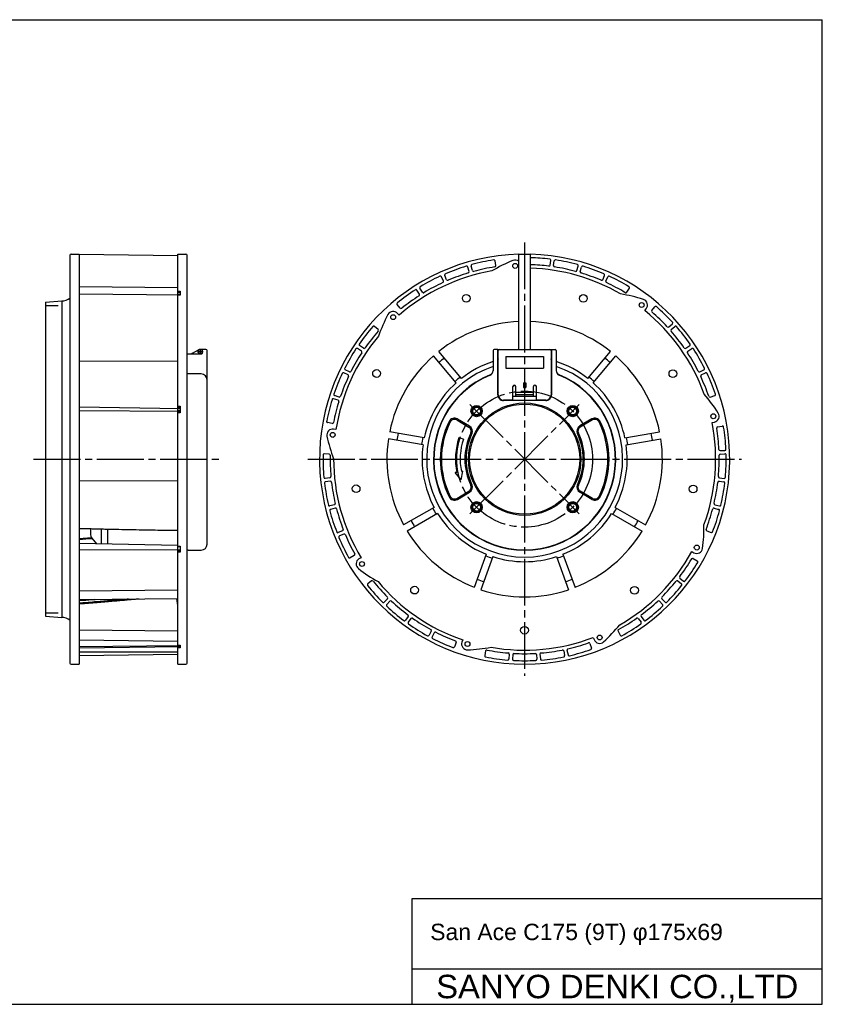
# Model space of a CAD drawing. Header units: millimetres. Extents: x 0 to 594, y 0 to 420.
# Tile 2 of 2: x 252 to 594, y 0 to 420. Entities that reach past the tile are written whole.
import ezdxf
from ezdxf.enums import TextEntityAlignment as Align

# ---------------------------------------------------------------- set-up
doc = ezdxf.new("R2010")
doc.units = ezdxf.units.MM
for name, pattern in [('CENTER', [27, 20, -2, 3, -2]), ('DASHED', [8.289474, 5.526316, -2.763158]), ('HS', [0])]:
    doc.linetypes.add(name, pattern=pattern)
doc.styles.get("Standard").update_dxf_attribs({"font": 'arial.ttf'})

msp = doc.modelspace()

# ---------------------------------------------------------------- linework, layer by layer
at = {"color": 7, "linetype": 'HS'}
for p, q in [((0, 420), (594, 420)), ((594, 0), (594, 420)), ((419, 45), (594, 45)), ((419, 0), (419, 45)), ((419, 15), (594, 15)), ((0, 0), (594, 0))]:
    msp.add_line(p, q, dxfattribs=at)
at = {"color": 7, "linetype": 'CENTER'}
for p, q in [((467, 325), (467, 140)), ((327.43, 278.4), (329.77, 278.4)), ((328.6, 279.57), (328.6, 277.23)), ((443.67, 255.83), (490.33, 209.17)), ((443.67, 209.17), (490.33, 255.83)), ((257.5, 232.5), (336.5, 232.5)), ((374.5, 232.5), (559.5, 232.5))]:
    msp.add_line(p, q, dxfattribs=at)
at = {"color": 7}
for p, q in [((273, 319.5), (273, 145.5)), ((273.5, 320), (277, 320)), ((277, 320), (277, 145)), ((319, 319.28), (277, 319.78)), ((319, 145), (319, 320)), ((319, 320), (322.5, 320)), ((323, 145.5), (323, 319.5)), ((464.5, 279.3), (464.5, 319.96)), ((464.5, 319.96), (469.5, 319.96)), ((469.5, 279.3), (469.5, 319.96)), ((454.66, 315.08), (454.36, 317.06)), ((477.9, 315.28), (478.16, 317.27)), ((479.34, 315.08), (479.64, 317.06)), ((433.71, 309.07), (432.91, 310.91)), ((443.29, 312.56), (442.72, 314.48)), ((444.69, 312.96), (444.15, 314.89)), ((489.31, 312.96), (489.85, 314.89)), ((490.71, 312.56), (491.28, 314.48)), ((500.29, 309.07), (501.09, 310.91)), ((432.37, 308.48), (431.54, 310.3)), ((501.63, 308.48), (502.46, 310.3)), ((319, 305.64), (277, 305.99)), ((320, 302.44), (277, 302.93)), ((319, 304.11), (320, 304.11)), ((319, 303.69), (320, 303.69)), ((319, 302.91), (320, 302.91)), ((320, 302.48), (319, 302.48)), ((320, 304.11), (320, 302.42)), ((422.14, 302.92), (421.06, 304.61)), ((423.37, 303.69), (422.33, 305.4)), ((510.63, 303.69), (511.67, 305.4)), ((262.5, 299.5), (269.5, 300)), ((262.5, 299.5), (262.5, 165.5)), ((269.5, 300), (269.5, 165)), ((320, 302.42), (319, 302.42)), ((413.89, 296.93), (412.62, 298.47)), ((413.46, 293.94), (412.79, 294.71)), ((518.21, 295.9), (518.85, 296.69)), ((521.23, 295.99), (522.53, 297.51)), ((528.56, 288.91), (530.04, 290.26)), ((404.46, 287.83), (402.97, 289.15)), ((529.54, 287.83), (531.03, 289.15)), ((323, 277.43), (327, 277.5)), ((327, 277.5), (329.3, 277.5)), ((329.5, 279.3), (328.35, 279.3)), ((331, 279.3), (329.5, 279.3)), ((329.5, 277.7), (329.5, 279.3)), ((331.5, 196.2), (331.5, 278.8)), ((397.37, 278.59), (395.7, 279.69)), ((398.19, 279.79), (396.54, 280.93)), ((440.04, 266.96), (430.39, 278.46)), ((453.5, 278.8), (453.5, 270.19)), ((455.53, 279.3), (454, 279.3)), ((455.5, 260), (455.5, 279.3)), ((455.53, 279.3), (478.47, 279.3)), ((455.53, 277.5), (455.7, 277.5)), ((455.7, 260), (455.7, 278.8)), ((464.5, 279.3), (469.5, 279.3)), ((478.3, 278.8), (478.3, 260)), ((478.3, 277.5), (478.5, 277.5)), ((478.47, 279.3), (480, 279.3)), ((478.5, 260), (478.5, 279.3)), ((478.5, 260), (478.5, 279.3)), ((480.5, 278.8), (480.5, 270.19)), ((493.96, 266.96), (503.61, 278.46)), ((535.81, 279.79), (537.46, 280.93)), ((536.63, 278.59), (538.3, 279.69)), ((319, 274.22), (277, 274.3)), ((437.75, 265.03), (428.09, 276.53)), ((459, 276.3), (475, 276.3)), ((459, 276.3), (459, 271.3)), ((475, 276.3), (475, 271.3)), ((496.25, 265.03), (505.91, 276.53)), ((329.02, 268.84), (323, 268.88)), ((391.64, 268.45), (389.83, 269.31)), ((392.27, 269.76), (390.48, 270.65)), ((459, 271.3), (475, 271.3)), ((541.73, 269.76), (543.52, 270.65)), ((542.36, 268.45), (544.17, 269.31)), ((466.5, 265.1), (466.5, 263.1)), ((467.5, 265.1), (467.5, 263.1)), ((462, 257.7), (462, 263.5)), ((463.2, 259.3), (463.2, 263.5)), ((463.2, 261.1), (470.8, 261.1)), ((470.8, 259.3), (470.8, 263.5)), ((472, 257.7), (472, 263.5)), ((387.37, 257.61), (385.46, 258.21)), ((387.82, 258.99), (385.92, 259.63)), ((462, 257.7), (458, 257.7)), ((476, 257.5), (458, 257.5)), ((472, 259.3), (462, 259.3)), ((470.8, 259.9), (463.2, 259.9)), ((476, 257.7), (472, 257.7)), ((546.18, 258.99), (548.08, 259.63)), ((320, 253.9), (277, 254.64)), ((320, 252.88), (277, 253.13)), ((319, 255.04), (320, 255.04)), ((319, 254.67), (320, 254.67)), ((319, 254.44), (320, 254.44)), ((319, 253.4), (320, 253.4)), ((320, 252.48), (319, 252.48)), ((320, 252.25), (319, 252.25)), ((320, 255.04), (320, 252.25)), ((384.9, 247.72), (382.93, 248.08)), ((438.04, 249.22), (443.25, 246.21)), ((438.29, 249.65), (443.5, 246.65)), ((495.71, 249.65), (490.5, 246.65)), ((495.96, 249.22), (490.75, 246.21)), ((546.98, 248.15), (547.98, 248.34)), ((386.49, 245.15), (385.49, 245.31)), ((424.2, 241.57), (409.41, 244.18)), ((509.8, 241.57), (524.59, 244.18)), ((549.35, 246.28), (551.33, 246.61)), ((423.68, 238.62), (408.89, 241.22)), ((440.85, 241), (438.94, 241.62)), ((510.32, 238.62), (525.11, 241.22)), ((550.42, 236.14), (552.42, 236.23)), ((383.53, 234.69), (381.53, 234.74)), ((550.47, 234.69), (552.47, 234.74)), ((438.04, 226.87), (437.35, 226.74)), ((439.89, 223.69), (440.69, 227.39)), ((440.69, 227.39), (440.01, 227.25)), ((319, 223.27), (277, 223.06)), ((383.89, 224.5), (381.9, 224.31)), ((384.04, 223.05), (382.05, 222.82)), ((439.89, 223.69), (437.35, 226.74)), ((549.96, 223.05), (551.95, 222.82)), ((550.11, 224.5), (552.1, 224.31)), ((438.04, 215.78), (443.25, 218.79)), ((495.96, 215.78), (490.75, 218.79)), ((438.29, 215.35), (443.5, 218.35)), ((495.71, 215.35), (490.5, 218.35)), ((385.81, 213.01), (383.86, 212.54)), ((386.16, 211.59), (384.22, 211.09)), ((428.38, 211.94), (415.38, 204.43)), ((505.62, 211.94), (518.62, 204.43)), ((547.84, 211.59), (549.78, 211.09)), ((548.19, 213.01), (550.14, 212.54)), ((429.88, 209.34), (416.88, 201.83)), ((504.12, 209.34), (517.12, 201.83)), ((281.7, 202.82), (281.7, 200.65)), ((286.38, 202.7), (286.38, 196.34)), ((289, 202.64), (289, 196.29)), ((389.31, 201.9), (387.45, 201.16)), ((544.69, 201.9), (546.55, 201.16)), ((282.36, 198.78), (284.28, 196.38)), ((389.86, 200.55), (388.01, 199.78)), ((319, 195.72), (277, 196.51)), ((320, 193.79), (277, 193.67)), ((319, 195.42), (320, 195.42)), ((319, 195.25), (320, 195.25)), ((320, 193.27), (319, 193.27)), ((320, 195.42), (320, 192.84)), ((323.5, 193.6), (323, 193.61)), ((323.5, 193.6), (329.05, 193.7)), ((320, 192.84), (319, 192.84)), ((394.33, 191.38), (392.59, 190.4)), ((397.19, 190.44), (396.32, 189.92)), ((450.64, 191.93), (445.5, 177.81)), ((453.45, 190.9), (448.32, 176.79)), ((480.55, 190.9), (485.68, 176.79)), ((483.36, 191.93), (488.5, 177.81)), ((538.33, 193.07), (539.22, 192.58)), ((538.94, 190.12), (540.67, 189.11)), ((533.24, 181.67), (534.83, 180.45)), ((319, 176.64), (277, 176.24)), ((401.65, 180.52), (400.09, 179.28)), ((532.35, 180.52), (533.91, 179.28)), ((277, 172.56), (319, 173)), ((283.29, 172.63), (277, 172.22)), ((318.76, 172.1), (318.59, 173)), ((408.48, 172.94), (407.07, 171.52)), ((525.52, 172.94), (526.93, 171.52)), ((318.89, 171.05), (318.76, 172.1)), ((318.97, 170), (318.89, 171.05)), ((409.52, 171.93), (408.15, 170.48)), ((524.48, 171.93), (525.85, 170.48)), ((262.5, 165.5), (269.5, 165)), ((417.33, 165.38), (416.14, 163.77)), ((418.51, 164.52), (417.35, 162.89)), ((515.49, 164.52), (516.65, 162.89)), ((516.67, 165.38), (517.86, 163.77)), ((319, 159.08), (277, 159.48)), ((427.16, 159.12), (426.2, 157.36)), ((428.44, 158.44), (427.52, 156.66)), ((496.3, 156.45), (496.66, 155.5)), ((506.84, 159.12), (507.8, 157.36)), ((319, 154.73), (277, 155.22)), ((320, 152.81), (277, 152.38)), ((277, 152.07), (320, 152.52)), ((319, 153.15), (320, 153.15)), ((319, 153.12), (320, 153.12)), ((320, 152.56), (319, 152.56)), ((320, 151.98), (319, 151.98)), ((320, 153.15), (320, 151.98)), ((437.76, 154.29), (437.06, 152.42)), ((440.56, 155.41), (440.23, 154.45)), ((494.87, 153.79), (495.54, 151.91)), ((319, 150.13), (277, 150.09)), ((319, 149.1), (277, 148.58)), ((450.35, 150.68), (449.95, 148.72)), ((460.45, 149.26), (460.29, 147.27)), ((461.9, 149.16), (461.78, 147.16)), ((472.1, 149.16), (472.22, 147.16)), ((473.55, 149.26), (473.71, 147.27)), ((483.65, 150.68), (484.05, 148.72)), ((485.07, 150.98), (485.51, 149.03)), ((273.5, 145), (277, 145)), ((319, 145), (322.5, 145))]:
    msp.add_line(p, q, dxfattribs=at)
at = {"color": 7, "linetype": 'DASHED'}
for p, q in [((262.5, 298), (269.5, 298)), ((262.5, 167), (269.5, 167))]:
    msp.add_line(p, q, dxfattribs=at)
at = {"color": 7, "ltscale": 0.700668}
msp.add_line((325.23, 277.78), (327.88, 279.18), dxfattribs=at)
at = {"color": 7, "ltscale": 0.571529}
for p, q in [((455.53, 279.3), (455.53, 277.5)), ((455.58, 277.5), (455.58, 267.9)), ((455.63, 277.5), (455.63, 275)), ((478.37, 277.5), (478.37, 275)), ((478.42, 277.5), (478.42, 267.9)), ((478.47, 279.3), (478.47, 277.5)), ((455.57, 267.9), (455.57, 261.8)), ((478.43, 267.9), (478.43, 261.8)), ((455.57, 261.8), (455.5, 260)), ((478.43, 261.8), (478.5, 260))]:
    msp.add_line(p, q, dxfattribs=at)
at = {"color": 7, "ltscale": 0.511636}
for p, q in [((466.5, 265.1), (467.5, 265.1)), ((466.5, 263.1), (467.5, 263.1))]:
    msp.add_line(p, q, dxfattribs=at)
at = {"color": 7}
for points in [[(277, 202.94), (287.95, 202.66), (304.73, 202.32), (319, 202.12)], [(282.26, 198.91), (277, 198.52)]]:
    msp.add_lwpolyline(points, dxfattribs=at)
for centre, radius in [((462.96, 314.95), 1.05), ((442.09, 301.12), 1.65), ((492.02, 301.08), 1.65), ((516.91, 298.26), 1.05), ((410.9, 293.07), 1.05), ((328.6, 278.4), 0.9), ((403.81, 269.05), 1.65), ((530.25, 268.95), 1.65), ((467, 232.5), 24), ((467, 232.5), 23.5), ((446.49, 253.01), 2.4), ((446.49, 253.01), 2), ((446.49, 253.01), 1.62), ((487.51, 253.01), 2.4), ((487.51, 253.01), 2), ((487.51, 253.01), 1.62), ((547.5, 250.8), 1.05), ((385.1, 242.84), 1.05), ((395.1, 219.88), 1.65), ((538.88, 219.77), 1.65), ((446.49, 211.99), 2.4), ((487.51, 211.99), 2.4), ((446.49, 211.99), 2), ((446.49, 211.99), 1.62), ((487.51, 211.99), 2), ((487.51, 211.99), 1.62), ((540.43, 194.77), 1.05), ((397.61, 187.77), 1.05), ((420.03, 176.62), 1.65), ((513.88, 176.54), 1.65), ((466.94, 159.5), 1.65), ((499, 156.4), 1.05), ((442.6, 153.64), 1.05)]:
    msp.add_circle(centre, radius, dxfattribs=at)
at = {"color": 7, "linetype": 'CENTER'}
msp.add_circle((467, 232.5), 29, dxfattribs=at)
at = {"color": 7}
for centre, radius, start, end in [((273.5, 319.5), 0.5, 90, 180), ((322.5, 319.5), 0.5, 0, 90), ((467, 232.5), 87.5, 91.6372, 88.3628), ((444.63, 315.02), 0.5, 105.1649, 195.5), ((467, 232.5), 86, 98.8351, 105.1649), ((486.84, 256.28), 65.85, 112.1404, 120.8692), ((453.87, 316.99), 0.5, 8.5, 98.8351), ((454.16, 315.01), 0.5, 278.8431, 8.5), ((462.96, 314.95), 2.5, 51.9778, 112.1404), ((467, 232.5), 86, 82.8351, 88.3342), ((467, 232.5), 83, 82.8431, 88.274), ((477.4, 315.35), 0.5, 262.8431, 352.5), ((477.66, 317.33), 0.5, 352.5, 82.8351), ((479.84, 315.01), 0.5, 171.5, 261.1569), ((480.13, 316.99), 0.5, 81.1649, 171.5), ((467, 232.5), 86, 74.8351, 81.1649), ((489.37, 315.02), 0.5, 344.5, 74.8351), ((467, 232.5), 81.5, 99.8562, 131.0695), ((433.37, 311.11), 0.5, 113.1649, 203.5), ((467, 232.5), 86, 106.8351, 113.1649), ((467, 232.5), 83, 106.8431, 113.1569), ((442.24, 314.34), 0.5, 16.5, 106.8351), ((442.81, 312.42), 0.5, 286.8431, 16.5), ((445.17, 313.1), 0.5, 195.5, 285.1569), ((467, 232.5), 83, 98.8431, 105.1569), ((467, 232.5), 81.5, 59.8562, 88.2422), ((467, 232.5), 83, 74.8431, 81.1569), ((488.83, 313.1), 0.5, 254.8431, 344.5), ((491.19, 312.42), 0.5, 163.5, 253.1569), ((467, 232.5), 83, 66.8431, 73.1569), ((491.76, 314.34), 0.5, 73.1649, 163.5), ((467, 232.5), 86, 66.8351, 73.1649), ((500.63, 311.11), 0.5, 336.5, 66.8351), ((467, 232.5), 86, 114.8351, 121.1649), ((467, 232.5), 83, 114.8431, 121.1569), ((431.09, 310.09), 0.5, 24.5, 114.8351), ((431.92, 308.27), 0.5, 294.8431, 24.5), ((434.16, 309.27), 0.5, 203.5, 293.1569), ((499.84, 309.27), 0.5, 246.8431, 336.5), ((502.08, 308.27), 0.5, 155.5, 245.1569), ((467, 232.5), 83, 58.8431, 65.1569), ((502.91, 310.09), 0.5, 65.1649, 155.5), ((467, 232.5), 86, 58.8351, 65.1649), ((467, 232.5), 86, 122.8351, 129.1649), ((420.64, 304.34), 0.5, 32.5, 122.8351), ((421.71, 302.65), 0.5, 302.8431, 32.5), ((422.75, 305.66), 0.5, 121.1649, 211.5), ((423.8, 303.96), 0.5, 211.5, 301.1569), ((497.48, 237.96), 65.85, 72.1404, 80.8692), ((510.2, 303.96), 0.5, 238.8431, 328.5), ((511.25, 305.66), 0.5, 328.5, 58.8351), ((269.5, 305.5), 5.5, 270, 309.5212), ((413, 298.79), 0.5, 129.1649, 219.5), ((467, 232.5), 83, 122.8431, 129.1569), ((516.91, 298.26), 2.5, 321.0695, 72.1404), ((466.91, 263.46), 65.85, 152.1404, 160.8692), ((410.9, 293.07), 2.5, 41.0695, 152.1404), ((414.27, 297.25), 0.5, 219.5, 309.1569), ((467, 232.5), 81.5, 19.8562, 51.0695), ((521.61, 295.67), 0.5, 139.5, 229.1569), ((467, 232.5), 83, 42.8431, 49.1569), ((522.91, 297.19), 0.5, 49.1649, 139.5), ((467, 232.5), 86, 42.8351, 49.1649), ((467, 232.5), 58.76, 92.4384, 128.5372), ((467, 232.5), 58.76, 51.4628, 87.5616), ((529.7, 290.63), 0.5, 312.5, 42.8351), ((467, 232.5), 86, 138.8351, 145.1649), ((467, 232.5), 83, 138.8431, 145.1569), ((402.63, 288.78), 0.5, 48.5, 138.8351), ((404.13, 287.45), 0.5, 318.8431, 48.5), ((528.22, 289.28), 0.5, 222.8431, 312.5), ((529.87, 287.45), 0.5, 131.5, 221.1569), ((467, 232.5), 83, 34.8431, 41.1569), ((531.37, 288.78), 0.5, 41.1649, 131.5), ((467, 232.5), 86, 34.8351, 41.1649), ((467, 232.5), 81.5, 139.8562, 171.0695), ((396.82, 281.34), 0.5, 145.1649, 235.5), ((537.18, 281.34), 0.5, 304.5, 34.8351), ((328.35, 278.3), 1, 90, 117.8973), ((329.3, 277.7), 0.2, 270, 0), ((331, 278.8), 0.5, 0, 90), ((467, 232.5), 86, 146.8351, 153.1649), ((467, 232.5), 83, 146.8431, 153.1569), ((395.43, 279.27), 0.5, 56.5, 146.8351), ((397.1, 278.17), 0.5, 326.8431, 56.5), ((398.47, 280.21), 0.5, 235.5, 325.1569), ((454, 278.8), 0.5, 90, 180), ((456.2, 278.8), 0.5, 90, 180), ((477.8, 278.8), 0.5, 0, 90), ((480, 278.8), 0.5, 0, 90), ((535.53, 280.21), 0.5, 214.8431, 304.5), ((536.9, 278.17), 0.5, 123.5, 213.1569), ((467, 232.5), 83, 26.8431, 33.1569), ((538.57, 279.27), 0.5, 33.1649, 123.5), ((467, 232.5), 86, 26.8351, 33.1649), ((467, 232.5), 58.76, 131.4628, 168.5372), ((467, 232.5), 55.08, 128.4395, 131.5605), ((467, 232.5), 43.75, 107.9732, 128.0352), ((456.13, 275), 0.5, 149.5258, 180), ((477.87, 275), 0.5, 0, 30.4742), ((467, 232.5), 43.75, 51.9648, 72.0268), ((467, 232.5), 55.08, 48.4395, 51.5605), ((467, 232.5), 58.76, 11.4628, 48.5372), ((467, 232.5), 86, 154.8351, 161.1649), ((389.62, 268.86), 0.5, 64.5, 154.8351), ((390.71, 271.1), 0.5, 153.1649, 243.5), ((392.5, 270.2), 0.5, 243.5, 333.1569), ((467, 232.5), 41.8, 108.8424, 71.1576), ((451.5, 270.35), 2, 292.2701, 0), ((451.5, 270.19), 2, 292.3565, 0), ((482.5, 270.35), 2, 180, 247.7299), ((482.5, 270.19), 2, 180, 247.6435), ((541.5, 270.2), 0.5, 206.8431, 296.5), ((543.29, 271.1), 0.5, 296.5, 26.8351), ((544.38, 268.86), 0.5, 25.1649, 115.5), ((467, 232.5), 86, 18.8351, 25.1649), ((329, 266.34), 2.5, 0, 89.5835), ((467, 232.5), 83, 154.8431, 161.1569), ((391.42, 268), 0.5, 334.8431, 64.5), ((467, 232.5), 43.75, 131.9648, 168.0352), ((467, 232.5), 38.9, 112.2701, 67.7299), ((467, 232.5), 38.75, 112.3565, 67.6435), ((467, 232.5), 44.46, 128.0667, 131.9333), ((467, 232.5), 37.2, 107.6838, 107.8887), ((467, 232.5), 37.2, 72.1113, 72.3162), ((467, 232.5), 44.46, 48.0667, 51.9333), ((467, 232.5), 43.75, 11.9648, 48.0352), ((542.58, 268), 0.5, 115.5, 205.1569), ((467, 232.5), 83, 18.8431, 25.1569), ((458.07, 261.8), 2.5, 180, 198.3184), ((462.6, 263.5), 0.6, 0, 180), ((471.4, 263.5), 0.6, 0, 180), ((467, 232.5), 86, 162.8351, 169.1649), ((385.31, 257.73), 0.5, 72.5, 162.8351), ((467, 232.5), 83, 162.8431, 169.1569), ((386.08, 260.1), 0.5, 161.1649, 251.5), ((387.22, 257.13), 0.5, 342.8431, 72.5), ((387.98, 259.47), 0.5, 251.5, 341.1569), ((458, 260), 2.5, 180, 270.0026), ((458, 260), 2.3, 180, 270), ((476, 260), 2.3, 270, 0), ((476, 260), 2.5, 269.9974, 0.0026), ((493.86, 217.09), 65.85, 32.1404, 40.8692), ((546.02, 259.47), 0.5, 198.8431, 288.5), ((547.92, 260.1), 0.5, 288.5, 18.8351), ((547.5, 250.8), 2.5, 281.0695, 32.1404), ((383.02, 248.57), 0.5, 169.1649, 259.5), ((384.99, 248.21), 0.5, 259.5, 349.1569), ((467, 232.5), 36, 153.4227, 206.5773), ((467, 232.5), 35.5, 153.4227, 206.5773), ((437.04, 247.49), 2.5, 60, 153.4227), ((437.04, 247.49), 2, 60, 153.4227), ((496.96, 247.49), 2.5, 26.5773, 120), ((496.96, 247.49), 2, 26.5773, 120), ((467, 232.5), 35.5, 333.4227, 26.5773), ((467, 232.5), 36, 333.4227, 26.5773), ((467, 232.5), 81.5, 339.8562, 11.0695), ((385.1, 242.84), 2.5, 81.0695, 192.1404), ((442.25, 244.48), 2, 334.1706, 60), ((442.25, 244.48), 2.5, 334.1706, 60), ((491.75, 244.48), 2.5, 120, 205.8294), ((491.75, 244.48), 2, 120, 205.8294), ((549.44, 245.79), 0.5, 99.5, 189.1569), ((467, 232.5), 83, 2.8431, 9.1569), ((551.41, 246.12), 0.5, 9.1649, 99.5), ((467, 232.5), 86, 2.8351, 9.1649), ((447.03, 256.16), 65.85, 192.1404, 200.8692), ((467, 232.5), 58.76, 171.4628, 208.5372), ((467, 232.5), 55.08, 168.4395, 171.5605), ((467, 232.5), 44.46, 168.0667, 171.9333), ((467, 232.5), 29.5, 162, 191), ((467, 232.5), 27.5, 162, 191), ((467, 232.5), 25.5, 154.1706, 205.8294), ((467, 232.5), 25, 154.1706, 205.8294), ((467, 232.5), 25, 334.1706, 25.8294), ((467, 232.5), 25.5, 334.1706, 25.8294), ((467, 232.5), 44.46, 8.0667, 11.9333), ((467, 232.5), 58.76, 331.4628, 8.5372), ((467, 232.5), 55.08, 8.4395, 11.5605), ((467, 232.5), 43.75, 171.9648, 208.0352), ((467, 232.5), 43.75, 331.9648, 8.0352), ((550.4, 236.64), 0.5, 182.8431, 272.5), ((552.4, 236.73), 0.5, 272.5, 2.8351), ((467, 232.5), 86, 178.8351, 185.1649), ((381.52, 234.24), 0.5, 88.5, 178.8351), ((383.52, 234.19), 0.5, 358.8431, 88.5), ((467, 232.5), 83, 178.8431, 185.1569), ((467, 232.5), 81.5, 179.8562, 211.0695), ((467, 232.5), 83, 354.8431, 1.1569), ((550.48, 234.19), 0.5, 91.5, 181.1569), ((552.48, 234.24), 0.5, 1.1649, 91.5), ((467, 232.5), 86, 354.8351, 1.1649), ((381.85, 224.8), 0.5, 185.1649, 275.5), ((382.11, 222.32), 0.5, 96.5, 186.8351), ((383.84, 224.99), 0.5, 275.5, 5.1569), ((384.09, 222.55), 0.5, 6.8431, 96.5), ((549.91, 222.55), 0.5, 83.5, 173.1569), ((550.16, 224.99), 0.5, 174.8431, 264.5), ((551.89, 222.32), 0.5, 353.1649, 83.5), ((552.15, 224.8), 0.5, 264.5, 354.8351), ((467, 232.5), 86, 186.8351, 193.1649), ((467, 232.5), 83, 186.8431, 193.1569), ((442.25, 220.52), 2, 300, 25.8294), ((442.25, 220.52), 2.5, 300, 25.8294), ((491.75, 220.52), 2.5, 154.1706, 240), ((491.75, 220.52), 2, 154.1706, 240), ((467, 232.5), 83, 346.8431, 353.1569), ((467, 232.5), 86, 346.8351, 353.1649), ((437.04, 217.51), 2.5, 206.5773, 300), ((437.04, 217.51), 2, 206.5773, 300), ((496.96, 217.51), 2.5, 240, 333.4227), ((496.96, 217.51), 2, 240, 333.4227), ((383.75, 213.03), 0.5, 193.1649, 283.5), ((384.35, 210.61), 0.5, 104.5, 194.8351), ((467, 232.5), 86, 194.8351, 201.1649), ((385.69, 213.49), 0.5, 283.5, 13.1569), ((386.29, 211.11), 0.5, 14.8431, 104.5), ((467, 232.5), 83, 194.8431, 201.1569), ((467, 232.5), 44.46, 208.0667, 211.9333), ((467, 232.5), 44.46, 328.0667, 331.9333), ((467, 232.5), 83, 338.8431, 345.1569), ((467, 232.5), 86, 338.8351, 345.1649), ((547.71, 211.11), 0.5, 75.5, 165.1569), ((548.31, 213.49), 0.5, 166.8431, 256.5), ((549.65, 210.61), 0.5, 345.1649, 75.5), ((550.25, 213.03), 0.5, 256.5, 346.8351), ((467, 232.5), 55.08, 208.4395, 211.5605), ((467, 232.5), 43.75, 211.9648, 248.0352), ((467, 232.5), 43.75, 291.9648, 328.0352), ((467, 232.5), 55.08, 328.4395, 331.5605), ((389.13, 202.36), 0.5, 291.5, 21.1569), ((467, 232.5), 58.76, 211.4628, 248.5372), ((467, 232.5), 58.76, 291.4628, 328.5372), ((477.67, 203.43), 65.85, 352.1404, 0.8692), ((544.87, 202.36), 0.5, 158.8431, 248.5), ((284.7, 200.65), 3, 180, 218.6598), ((387.27, 201.63), 0.5, 201.1649, 291.5), ((388.2, 199.32), 0.5, 112.5, 202.8351), ((467, 232.5), 86, 202.8351, 209.1649), ((390.05, 200.08), 0.5, 22.8431, 112.5), ((467, 232.5), 83, 202.8431, 209.1569), ((546.73, 201.63), 0.5, 248.5, 338.8351), ((329, 196.2), 2.5, 271.0742, 0), ((540.43, 194.77), 2.5, 241.0695, 352.1404), ((392.34, 190.83), 0.5, 209.1649, 299.5), ((394.08, 191.82), 0.5, 299.5, 29.1569), ((397.61, 187.77), 2.5, 121.0695, 232.1404), ((467, 232.5), 44.46, 248.0667, 251.9333), ((467, 232.5), 43.75, 251.9648, 288.0352), ((467, 232.5), 44.46, 288.0667, 291.9333), ((467, 232.5), 81.5, 299.8562, 331.0695), ((467, 232.5), 83, 322.8431, 329.1569), ((538.69, 189.69), 0.5, 59.5, 149.1569), ((540.41, 188.68), 0.5, 329.1649, 59.5), ((436.49, 237.79), 65.85, 232.1404, 240.8692), ((467, 232.5), 86, 322.8351, 329.1649), ((467, 232.5), 55.08, 248.4395, 251.5605), ((467, 232.5), 55.08, 288.4395, 291.5605), ((533.55, 182.07), 0.5, 142.8431, 232.5), ((400.4, 178.88), 0.5, 128.5, 218.8351), ((467, 232.5), 86, 218.8351, 225.1649), ((401.96, 180.13), 0.5, 38.8431, 128.5), ((467, 232.5), 83, 218.8431, 225.1569), ((467, 232.5), 81.5, 219.8562, 251.0695), ((467, 232.5), 58.76, 251.4628, 288.5372), ((467, 232.5), 83, 314.8431, 321.1569), ((467, 232.5), 86, 314.8351, 321.1649), ((532.04, 180.13), 0.5, 51.5, 141.1569), ((533.6, 178.88), 0.5, 321.1649, 51.5), ((535.13, 180.85), 0.5, 232.5, 322.8351), ((408.12, 173.3), 0.5, 315.5, 45.1569), ((525.88, 173.3), 0.5, 134.8431, 224.5), ((406.72, 171.87), 0.5, 225.1649, 315.5), ((408.51, 170.14), 0.5, 136.5, 226.8351), ((467, 232.5), 86, 226.8351, 233.1649), ((409.89, 171.59), 0.5, 46.8431, 136.5), ((467, 232.5), 83, 226.8431, 233.1569), ((467, 232.5), 83, 306.8431, 313.1569), ((467, 232.5), 86, 306.8351, 313.1649), ((524.11, 171.59), 0.5, 43.5, 133.1569), ((525.49, 170.14), 0.5, 313.1649, 43.5), ((527.28, 171.87), 0.5, 224.5, 314.8351), ((269.5, 159.5), 5.5, 50.4788, 90), ((416.93, 165.68), 0.5, 323.5, 53.1569), ((418.92, 164.23), 0.5, 54.8431, 144.5), ((467, 232.5), 83, 234.8431, 241.1569), ((467, 232.5), 83, 298.8431, 305.1569), ((515.08, 164.23), 0.5, 35.5, 125.1569), ((517.07, 165.68), 0.5, 126.8431, 216.5), ((415.74, 164.07), 0.5, 233.1649, 323.5), ((417.76, 162.6), 0.5, 144.5, 234.8351), ((467, 232.5), 86, 234.8351, 241.1649), ((426.72, 159.36), 0.5, 331.5, 61.1569), ((456.49, 203.37), 65.85, 312.1404, 320.8692), ((507.28, 159.36), 0.5, 118.8431, 208.5), ((467, 232.5), 86, 298.8351, 305.1649), ((516.24, 162.6), 0.5, 305.1649, 35.5), ((518.26, 164.07), 0.5, 216.5, 306.8351), ((425.76, 157.6), 0.5, 241.1649, 331.5), ((427.96, 156.43), 0.5, 152.5, 242.8351), ((467, 232.5), 86, 242.8351, 249.1649), ((428.89, 158.21), 0.5, 62.8431, 152.5), ((467, 232.5), 83, 242.8431, 249.1569), ((467, 232.5), 81.5, 259.8562, 291.0695), ((499, 156.4), 2.5, 201.0695, 312.1404), ((508.24, 157.6), 0.5, 208.5, 298.8351), ((436.59, 152.59), 0.5, 249.1649, 339.5), ((437.29, 154.46), 0.5, 339.5, 69.1569), ((442.6, 153.64), 2.5, 161.0695, 272.1404), ((440.23, 216.94), 65.85, 272.1404, 280.8692), ((485.56, 151.09), 0.5, 102.8431, 192.5), ((467, 232.5), 83, 282.8431, 289.1569), ((467, 232.5), 86, 282.8351, 289.1649), ((494.4, 153.62), 0.5, 19.5, 109.1569), ((495.07, 151.74), 0.5, 289.1649, 19.5), ((450.44, 148.62), 0.5, 168.5, 258.8351), ((450.84, 150.58), 0.5, 78.8431, 168.5), ((467, 232.5), 86, 258.8351, 265.1649), ((467, 232.5), 83, 258.8431, 265.1569), ((459.79, 147.3), 0.5, 265.1649, 355.5), ((459.95, 149.3), 0.5, 355.5, 85.1569), ((462.28, 147.13), 0.5, 176.5, 266.8351), ((462.4, 149.13), 0.5, 86.8431, 176.5), ((467, 232.5), 83, 266.8431, 273.1569), ((471.6, 149.13), 0.5, 3.5, 93.1569), ((471.72, 147.13), 0.5, 273.1649, 3.5), ((474.05, 149.3), 0.5, 94.8431, 184.5), ((474.21, 147.3), 0.5, 184.5, 274.8351), ((467, 232.5), 83, 274.8431, 281.1569), ((467, 232.5), 86, 274.8351, 281.1649), ((483.16, 150.58), 0.5, 11.5, 101.1569), ((483.56, 148.62), 0.5, 281.1649, 11.5), ((485.99, 149.14), 0.5, 192.5, 282.8351), ((273.5, 145.5), 0.5, 180, 270), ((322.5, 145.5), 0.5, 270, 0), ((467, 232.5), 86, 266.8351, 273.1649)]:
    msp.add_arc(centre, radius, start, end, dxfattribs=at)
at = {"color": 7, "ltscale": 0.700668}
msp.add_arc((325.7, 276.9), 1, 117.8973, 145.5986, dxfattribs=at)
at = {"color": 7, "ltscale": 0.571529}
msp.add_arc((475.93, 261.8), 2.5, 341.6816, 0, dxfattribs=at)
at = {"color": 7}
for points, knots in [([(277, 203), (278.69, 202.95), (283.92, 202.81), (292.44, 202.6), (302.3, 202.39), (311.07, 202.25), (316.55, 202.17), (319, 202.14)], [0, 0, 0, 0, 5.081571, 15.696487, 25.544665, 34.667174, 42.009197, 42.009197, 42.009197, 42.009197]), ([(302.51, 172.83), (302.45, 172.82), (301.71, 172.75), (300.22, 172.61), (297.99, 172.41), (295.57, 172.19), (292.95, 171.96), (290.1, 171.72), (286.99, 171.46), (283.59, 171.19), (280.23, 170.92), (278, 170.74), (277, 170.66)], [0, 0, 0, 0, 0.190205, 2.242137, 4.475985, 6.902035, 9.531441, 12.383282, 15.487939, 18.88092, 22.602734, 25.60568, 25.60568, 25.60568, 25.60568]), ([(298.04, 172.78), (297.84, 172.76), (296.86, 172.68), (295.02, 172.52), (292.45, 172.3), (289.67, 172.07), (286.65, 171.82), (283.36, 171.55), (280.11, 171.28), (277.96, 171.11), (277, 171.04)], [0, 0, 0, 0, 0.589745, 2.967856, 5.53824, 8.319396, 11.339433, 14.630844, 18.230058, 21.112606, 21.112606, 21.112606, 21.112606]), ([(277, 172.2), (278.83, 172.32), (281.06, 172.46), (283.29, 172.61), (283.7, 172.63)], [0, 0, 0, 0, 5.493518, 6.710215, 6.710215, 6.710215, 6.710215])]:
    msp.add_open_spline(points, degree=3, knots=knots, dxfattribs=at)
msp.add_open_spline([(277, 198.29), (278.81, 198.43), (280.62, 198.56), (282.42, 198.69)], degree=3, dxfattribs=at)

# ---------------------------------------------------------------- texts
msp.add_text(' San Ace C175 (9T) φ175x69', height=7, dxfattribs=at).set_placement((424, 27.29))
at = {"color": 7, "linetype": 'Continuous'}
msp.add_text('SANYO DENKI CO.,LTD', height=10, dxfattribs=at).set_placement((506.5, 7.5), align=Align.MIDDLE_CENTER)

doc.saveas('drawing.dxf')
